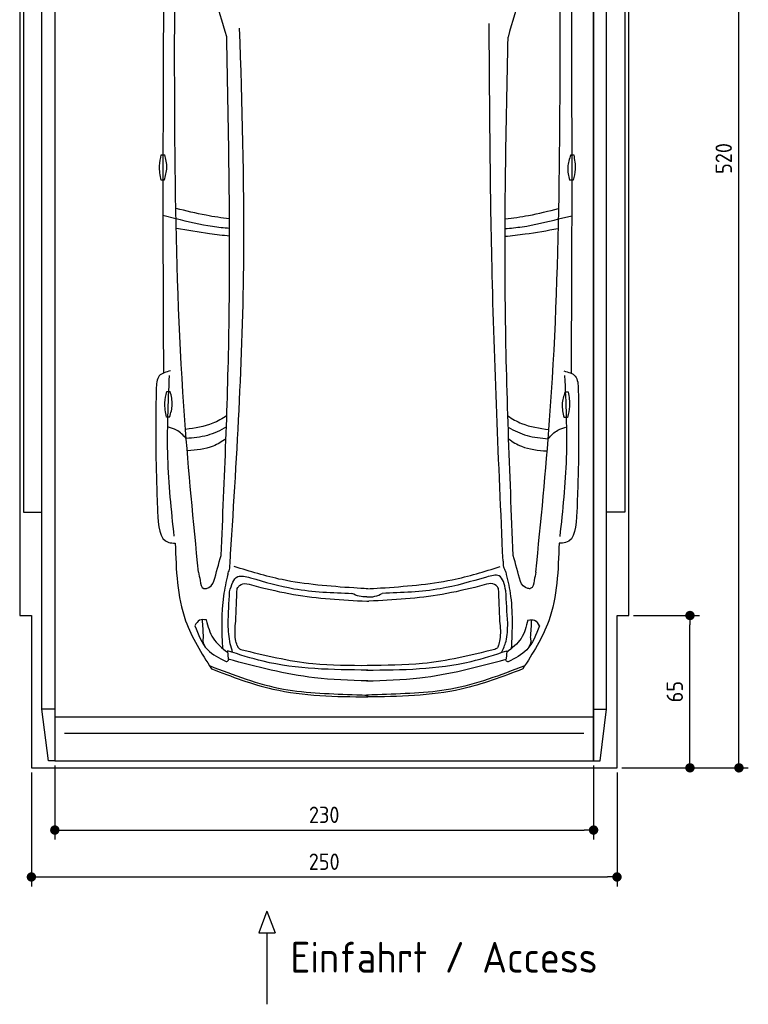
# Model space of a CAD drawing. Header units: millimetres. Extents: x -20 to 3111, y -1009 to 5673.
# Tile 1 of 3: x 0 to 3111, y -1009 to 3192. Entities that reach past the tile are written whole.
import ezdxf

# ---------------------------------------------------------------- set-up
doc = ezdxf.new("R2010")
doc.units = ezdxf.units.MM
for name, color, linetype in [('4', 3, 'Continuous'), ('5', 3, 'Continuous'), ('Car', 10, 'Continuous')]:
    doc.layers.add(name, color=color, linetype=linetype)
doc.styles.get("Standard").update_dxf_attribs({"font": 'ISOCP.SHX'})
doc.dimstyles.new('GEN-ISO', dxfattribs={"dimscale": 20, "dimtxt": 3.5, "dimasz": 2, "dimexe": 2, "dimexo": 1, "dimgap": 1.5, "dimtad": 1, "dimdec": 1, "dimdsep": 46, "dimtxsty": 'STANDARD', "dimblk": 'PUNKT', "dimcen": 2, "dimclrd": 256, "dimclre": 256, "dimclrt": 2, "dimadec": 0, "dimazin": 0, "dimtp": 0.1, "dimtm": 0.1, "dimtfac": 0.71, "dimtdec": 1, "dimtmove": 2, "dimatfit": 3, "dimldrblk": 'PUNKT', "dimfxl": 1, "dimtolj": 1, "dimarcsym": 0})

# ---------------------------------------------------------------- blocks, each defined once
blk = doc.blocks.new('PUNKT')
at = {"layer": '4', "color": 0, "linetype": 'ByBlock'}
blk.add_line((-0.5, 0), (-1, 0), dxfattribs=at)
at = {"layer": '4', "color": 0, "linetype": 'ByBlock', "const_width": 0.5}
blk.add_lwpolyline([(-0.25, 0, 1), (0.25, 0, 1)], format="xyb", close=True, dxfattribs=at)
blk = doc.blocks.new('*D4')
at = {"layer": '5', "lineweight": -2}
for p, q in [((50, -20), (50, -505.7)), ((2550, -20), (2550, -505.7)), ((90, -465.7), (2510, -465.7))]:
    blk.add_line(p, q, dxfattribs=at)
at = {"layer": 'DEFPOINTS', "color": 0}
for p in [(50, 0), (2550, 0), (2550, -465.7)]:
    blk.add_point(p, dxfattribs=at)
at = {"layer": '5', "lineweight": -2, "xscale": 40, "yscale": 40, "zscale": 40, "rotation": 180}
blk.add_blockref('PUNKT', (50, -465.7), dxfattribs=at)
at = {"layer": '5', "lineweight": -2, "xscale": 40, "yscale": 40, "zscale": 40}
blk.add_blockref('PUNKT', (2550, -465.7), dxfattribs=at)
at = {"layer": '5', "color": 2, "insert": (1300, -400.7), "char_height": 70, "attachment_point": 5}
blk.add_mtext('250', dxfattribs=at)
blk = doc.blocks.new('*D5')
at = {"layer": '5', "lineweight": -2}
for p, q in [((150, 10), (150, -305.5)), ((2450, 10), (2450, -305.5)), ((190, -265.5), (2410, -265.5))]:
    blk.add_line(p, q, dxfattribs=at)
at = {"layer": 'DEFPOINTS', "color": 0}
for p in [(150, 30), (2450, 30), (2450, -265.5)]:
    blk.add_point(p, dxfattribs=at)
at = {"layer": '5', "lineweight": -2, "xscale": 40, "yscale": 40, "zscale": 40, "rotation": 180}
blk.add_blockref('PUNKT', (150, -265.5), dxfattribs=at)
at = {"layer": '5', "lineweight": -2, "xscale": 40, "yscale": 40, "zscale": 40}
blk.add_blockref('PUNKT', (2450, -265.5), dxfattribs=at)
at = {"layer": '5', "color": 2, "insert": (1300, -200.5), "char_height": 70, "attachment_point": 5}
blk.add_mtext('230', dxfattribs=at)
blk = doc.blocks.new('*D6')
at = {"layer": '5', "lineweight": -2}
for p, q in [((2620, 5200), (3110.6, 5200)), ((3070.6, 40), (3070.6, 5160)), ((2570, 0), (3110.6, 0))]:
    blk.add_line(p, q, dxfattribs=at)
at = {"layer": 'DEFPOINTS', "color": 0}
for p in [(2600, 5200), (3070.6, 5200), (2550, 0)]:
    blk.add_point(p, dxfattribs=at)
at = {"layer": '5', "lineweight": -2, "xscale": 40, "yscale": 40, "zscale": 40}
for p, rotation in [((3070.6, 5200), 90), ((3070.6, 0), 270)]:
    blk.add_blockref('PUNKT', p, dxfattribs=dict(at, rotation=rotation))
at = {"layer": '5', "color": 2, "insert": (3005.6, 2600), "char_height": 70, "attachment_point": 5, "rotation": 90}
blk.add_mtext('\\A1;520', dxfattribs=at)
blk = doc.blocks.new('*D7')
at = {"layer": '5', "lineweight": -2}
for p, q in [((2620, 650), (2901.5, 650)), ((2861.5, 40), (2861.5, 610)), ((2570, 0), (2901.5, 0))]:
    blk.add_line(p, q, dxfattribs=at)
at = {"layer": 'DEFPOINTS', "color": 0}
for p in [(2600, 650), (2861.5, 650), (2550, 0)]:
    blk.add_point(p, dxfattribs=at)
at = {"layer": '5', "lineweight": -2, "xscale": 40, "yscale": 40, "zscale": 40}
for p, rotation in [((2861.5, 650), 90), ((2861.5, 0), 270)]:
    blk.add_blockref('PUNKT', p, dxfattribs=dict(at, rotation=rotation))
at = {"layer": '5', "color": 2, "insert": (2796.5, 325), "char_height": 70, "attachment_point": 5, "rotation": 90}
blk.add_mtext('\\A1;65', dxfattribs=at)

msp = doc.modelspace()

# ---------------------------------------------------------------- linework, layer by layer
for p, q in [((122.5, 30), (95, 250)), ((150, 250), (95, 250)), ((150, 218), (2450, 218)), ((2450, 250), (2505, 250)), ((2477.5, 30), (2505, 250)), ((1055.61, -611.7), (1021.1, -704.41)), ((1055.61, -611.7), (1090.11, -704.41)), ((1021.1, -704.41), (1090.11, -704.41)), ((1055.61, -704.41), (1055.61, -1009.04))]:
    msp.add_line(p, q)
msp.add_lwpolyline([(2600, 5200), (2550, 5200), (2550, 5200), (50, 5200), (50, 5200), (0, 5200), (0, 650), (50, 650), (50, 0), (2550, 0), (2550, 650), (2600, 650)], close=True)
for points in [[(95, 5174.91), (150, 5174.91), (150, 30), (122.5, 30)], [(95, 250), (95, 5174.91)], [(150, 30), (2450, 30), (2450, 5174.91)], [(150, 5174.91), (150, 30)], [(2505, 5174.91), (2450, 5174.91), (2450, 30), (2477.5, 30)], [(2505, 250), (2505, 5174.91)], [(95, 3799.63), (16, 3799.63), (16, 1091.5), (95, 1091.5)], [(2505, 3799.63), (2584, 3799.63), (2584, 1091.5), (2505, 1091.5)], [(2407.98, 146.19), (1300, 146.19), (192.02, 146.19)]]:
    msp.add_lwpolyline(points)
at = {"layer": 'Car'}
for p, q in [((667.31, 2342.83), (611.53, 2356.81)), ((2300.77, 2342.13), (2356.56, 2356.07)), ((887.16, 499.6), (890.32, 463.88)), ((2079.35, 499.09), (2076.16, 463.37))]:
    msp.add_line(p, q, dxfattribs=at)
for points in [[(604.69, 2616.2), (619.67, 2616.2)], [(2352.22, 2615.74), (2365.15, 2615.5)], [(617.05, 2507.64), (604.11, 2507.64)], [(2362.52, 2506.97), (2347.54, 2507.25)], [(627.6, 1605.26), (642.58, 1605.26)], [(2328.43, 1604.07), (2341.36, 1603.83)], [(639.95, 1496.7), (627.02, 1496.7)], [(2338.73, 1495.3), (2323.75, 1495.58)]]:
    msp.add_lwpolyline(points, dxfattribs=at)
for centre, start, end in [((-5074.93, 1416.22), 15.945352, 19.596216), ((8042.22, 1410.66), 160.355167, 164.006031)]:
    msp.add_arc(centre, 6197.21, start, end, dxfattribs=at)
for points, knots in [([(614.46, 3380.32), (612.66, 3035.6), (610.32, 2468), (612.63, 1900.42), (613.85, 1684.63)], [30.2317921, 30.2317921, 30.2317921, 30.2317921, 135.7738464, 200.5104278, 200.5104278, 200.5104278, 200.5104278]), ([(763.28, 834.85), (741.97, 1051.13), (657.98, 1903.24), (660.46, 2760.19), (662.31, 3399.63)], [0, 0, 0, 0, 651.7606985, 2567.8765597, 2567.8765597, 2567.8765597, 2567.8765597]), ([(2203.51, 834.24), (2225.01, 1050.5), (2309.72, 1902.53), (2307.97, 2759.49), (2306.66, 3398.94)], [0, 0, 0, 0, 651.7606985, 2567.8765597, 2567.8765597, 2567.8765597, 2567.8765597]), ([(2354.48, 3380.31), (2356.02, 3030.62), (2357.84, 2465.14), (2355.07, 1899.68), (2353.67, 1683.89)], [30.8675023, 30.8675023, 30.8675023, 30.8675023, 135.7738464, 200.5104278, 200.5104278, 200.5104278, 200.5104278]), ([(897.93, 870.7), (925.59, 1307.6), (973.79, 2068.91), (949.46, 2831.19), (939.1, 3156.01)], [0, 0, 0, 0, 1312.3473022, 2286.8098626, 2286.8098626, 2286.8098626, 2286.8098626]), ([(2063.51, 882.47), (2044.89, 1302.09), (2010.99, 2066.43), (2006.41, 2831.49), (2004.35, 3176.54)], [0, 0, 0, 0, 1259.9414447, 2295.0149605, 2295.0149605, 2295.0149605, 2295.0149605]), ([(859.86, 906.61), (874.33, 1233.85), (906.9, 1970.89), (892.07, 2708.56), (883.83, 3118.72)], [0, 0, 0, 0, 982.4163999, 2212.7413199, 2212.7413199, 2212.7413199, 2212.7413199]), ([(2106.99, 906.08), (2092.21, 1261.09), (2061.51, 1998.21), (2076.91, 2735.83), (2084.9, 3118.21)], [0, 0, 0, 0, 1065.6485601, 2212.7195413, 2212.7195413, 2212.7195413, 2212.7195413]), ([(604.11, 2507.64), (600.08, 2528.11), (592.91, 2564.46), (601.11, 2600.47), (604.69, 2616.2)], [0, 0, 0, 0, 61.7022745, 109.6273698, 109.6273698, 109.6273698, 109.6273698]), ([(617.05, 2507.64), (622.46, 2525.3), (633.47, 2561.21), (624.32, 2597.67), (619.67, 2616.2)], [0, 0, 0, 0, 54.314538, 110.4477452, 110.4477452, 110.4477452, 110.4477452]), ([(2352.22, 2615.74), (2346.47, 2598.19), (2334.78, 2562.49), (2343.24, 2525.86), (2347.54, 2507.25)], [0, 0, 0, 0, 54.314538, 110.4477452, 110.4477452, 110.4477452, 110.4477452]), ([(2365.15, 2615.5), (2368.8, 2594.96), (2375.28, 2558.47), (2366.4, 2522.63), (2362.52, 2506.97)], [0, 0, 0, 0, 61.7022745, 109.6273698, 109.6273698, 109.6273698, 109.6273698]), ([(895.55, 2342.85), (862.25, 2346.75), (785, 2357.33), (709.39, 2376.86), (668.51, 2386.89)], [6.4329915, 6.4329915, 6.4329915, 6.4329915, 16.5424251, 29.8301072, 29.8301072, 29.8301072, 29.8301072]), ([(2072.74, 2342.37), (2105.96, 2346.24), (2183.15, 2356.75), (2258.71, 2376.2), (2299.63, 2386.74)], [6.4540006, 6.4540006, 6.4540006, 6.4540006, 16.5424251, 29.8301072, 29.8301072, 29.8301072, 29.8301072]), ([(895.96, 2301.41), (871.65, 2303.37), (794.53, 2311.24), (719.06, 2329.98), (667.31, 2342.83)], [6.5564591, 6.5564591, 6.5564591, 6.5564591, 13.8699149, 29.8274463, 29.8274463, 29.8274463, 29.8274463]), ([(2072.31, 2300.93), (2096.55, 2302.87), (2173.59, 2310.67), (2249, 2329.33), (2300.77, 2342.13)], [6.5803524, 6.5803524, 6.5803524, 6.5803524, 13.8699149, 29.8274463, 29.8274463, 29.8274463, 29.8274463]), ([(895.97, 2268.57), (867.57, 2271.46), (791.23, 2280.07), (715.59, 2293.75), (669.92, 2302.01)], [6.6327441, 6.6327441, 6.6327441, 6.6327441, 15.2289071, 29.6828472, 29.6828472, 29.6828472, 29.6828472]), ([(2072.31, 2268.1), (2100.61, 2270.96), (2176.87, 2279.5), (2252.44, 2293.1), (2298.12, 2301.32)], [6.6592474, 6.6592474, 6.6592474, 6.6592474, 15.2289071, 29.6828472, 29.6828472, 29.6828472, 29.6828472]), ([(644.28, 1694.23), (625.33, 1689.28), (585.17, 1678.78), (583.58, 1636.73), (582.75, 1614.52)], [0, 0, 0, 0, 52.9773642, 112.3150444, 112.3150444, 112.3150444, 112.3150444]), ([(2323.25, 1693.52), (2342.19, 1688.55), (2382.34, 1678.02), (2383.89, 1635.97), (2384.71, 1613.76)], [0, 0, 0, 0, 52.9773642, 112.3150444, 112.3150444, 112.3150444, 112.3150444]), ([(659.66, 987.89), (647.9, 1099.66), (623.9, 1327.92), (634.36, 1557.22), (639.7, 1674.24)], [0, 0, 0, 0, 336.6348432, 687.5082416, 687.5082416, 687.5082416, 687.5082416]), ([(2307.26, 987.19), (2319.11, 1098.95), (2343.31, 1327.19), (2333.04, 1556.5), (2327.8, 1673.53)], [0, 0, 0, 0, 336.6348432, 687.5082416, 687.5082416, 687.5082416, 687.5082416]), ([(582.75, 1614.52), (581.61, 1531.83), (579.24, 1358.3), (585.16, 1184.85), (588.27, 1094.05)], [0, 0, 0, 0, 248.0557509, 520.5632768, 520.5632768, 520.5632768, 520.5632768]), ([(627.02, 1496.7), (622.98, 1517.16), (615.81, 1553.52), (624.01, 1589.52), (627.6, 1605.26)], [0, 0, 0, 0, 61.7022745, 109.6273698, 109.6273698, 109.6273698, 109.6273698]), ([(639.95, 1496.7), (645.37, 1514.36), (656.38, 1550.27), (647.23, 1586.73), (642.58, 1605.26)], [0, 0, 0, 0, 54.314538, 110.4477452, 110.4477452, 110.4477452, 110.4477452]), ([(2328.43, 1604.07), (2322.68, 1586.52), (2311, 1550.82), (2319.46, 1514.2), (2323.75, 1495.58)], [0, 0, 0, 0, 54.314538, 110.4477452, 110.4477452, 110.4477452, 110.4477452]), ([(2341.36, 1603.83), (2345.01, 1583.29), (2351.49, 1546.81), (2342.61, 1510.97), (2338.73, 1495.3)], [0, 0, 0, 0, 61.7022745, 109.6273698, 109.6273698, 109.6273698, 109.6273698]), ([(2384.71, 1613.76), (2385.77, 1531.07), (2388, 1357.53), (2381.92, 1184.09), (2378.75, 1093.29)], [0, 0, 0, 0, 248.0557509, 520.5632768, 520.5632768, 520.5632768, 520.5632768]), ([(884.13, 1503.04), (865.15, 1489.99), (811.4, 1458.56), (748.06, 1449.71), (708.33, 1444.15)], [7.4489286, 7.4489286, 7.4489286, 7.4489286, 14.3334492, 26.2908128, 26.2908128, 26.2908128, 26.2908128]), ([(2084.05, 1501.97), (2102.76, 1489.14), (2156.26, 1457.94), (2219.26, 1449.08), (2258.98, 1443.5)], [7.5476492, 7.5476492, 7.5476492, 7.5476492, 14.3334492, 26.2908128, 26.2908128, 26.2908128, 26.2908128]), ([(710.87, 1405.16), (698.22, 1419), (677.09, 1442.13), (647.2, 1450.47), (635.2, 1453.82)], [0, 0, 0, 0, 54.7652891, 91.527008, 91.527008, 91.527008, 91.527008]), ([(882.46, 1454.71), (856.45, 1439.5), (802.46, 1413.13), (741.61, 1407.84), (710.87, 1405.16)], [6.4830652, 6.4830652, 6.4830652, 6.4830652, 15.4380648, 24.5854757, 24.5854757, 24.5854757, 24.5854757]), ([(2085.64, 1453.75), (2111.39, 1438.71), (2165.13, 1412.53), (2225.66, 1407.21), (2256.41, 1404.51)], [6.572602, 6.572602, 6.572602, 6.572602, 15.4380648, 24.5854757, 24.5854757, 24.5854757, 24.5854757]), ([(2256.41, 1404.51), (2269.07, 1418.33), (2290.24, 1441.47), (2320.17, 1449.78), (2332.2, 1453.12)], [0, 0, 0, 0, 54.7652891, 91.6139456, 91.6139456, 91.6139456, 91.6139456]), ([(880.66, 1404.67), (863.29, 1391.7), (813.74, 1360.97), (753.4, 1355.84), (716.58, 1352.7)], [6.8005863, 6.8005863, 6.8005863, 6.8005863, 13.2652487, 24.5027164, 24.5027164, 24.5027164, 24.5027164]), ([(2087.36, 1403.61), (2104.49, 1390.85), (2153.82, 1360.38), (2213.84, 1355.22), (2250.66, 1352.05)], [6.8925435, 6.8925435, 6.8925435, 6.8925435, 13.2652487, 24.5027164, 24.5027164, 24.5027164, 24.5027164]), ([(588.27, 1094.05), (591.4, 1033.34), (595.17, 960.4), (654.44, 959.14), (664.38, 958.93)], [0, 0, 0, 0, 140.8501313, 169.2357956, 169.2357956, 169.2357956, 169.2357956]), ([(2378.75, 1093.29), (2375.56, 1032.59), (2371.73, 959.64), (2312.46, 958.44), (2302.52, 958.24)], [0, 0, 0, 0, 140.8501313, 169.2357956, 169.2357956, 169.2357956, 169.2357956]), ([(664.38, 958.93), (667.75, 844.74), (673.46, 651.22), (776.37, 489.15), (818.55, 422.71)], [0, 0, 0, 0, 334.5299302, 566.9211042, 566.9211042, 566.9211042, 566.9211042]), ([(2302.52, 958.24), (2299.05, 844.05), (2293.18, 650.53), (2190.13, 488.55), (2147.89, 422.15)], [0, 0, 0, 0, 334.5299302, 566.9211042, 566.9211042, 566.9211042, 566.9211042]), ([(887.92, 825.79), (890.82, 832.49), (897.04, 846.79), (897.62, 862.4), (897.93, 870.7)], [0, 0, 0, 0, 21.7116078, 46.3741342, 46.3741342, 46.3741342, 46.3741342]), ([(1426.31, 767.44), (1323.31, 774.74), (1149.51, 787.06), (983.23, 838.17), (915.49, 858.99)], [0, 0, 0, 0, 308.4084916, 520.4149112, 520.4149112, 520.4149112, 520.4149112]), ([(1540.43, 767.39), (1643.43, 774.61), (1817.24, 786.78), (1983.57, 837.75), (2051.33, 858.51)], [0, 0, 0, 0, 308.4084916, 520.4149112, 520.4149112, 520.4149112, 520.4149112]), ([(2074.81, 836.31), (2071.9, 843.01), (2065.68, 857.31), (2065.1, 872.92), (2064.79, 881.22)], [0, 0, 0, 0, 21.7116078, 46.3741342, 46.3741342, 46.3741342, 46.3741342]), ([(763.28, 834.85), (765.6, 823.96), (770.36, 801.5), (774.99, 766.69), (788.87, 764.95), (789.94, 764.81)], [0, 0, 0, 0, 35.9193016, 74.0315567, 77.2045762, 77.2045762, 77.2045762, 77.2045762]), ([(887.92, 825.79), (881.22, 794.98), (858.76, 691.54), (862.77, 585.31), (865.58, 510.73)], [0, 0, 0, 0, 94.3661929, 316.7820175, 316.7820175, 316.7820175, 316.7820175]), ([(896, 751.68), (904.01, 780.01), (917.94, 829.24), (964.91, 816.49), (984.84, 811.07)], [0, 0, 0, 0, 73.3528982, 127.4419101, 127.4419101, 127.4419101, 127.4419101]), ([(984.84, 811.07), (1046.54, 793.29), (1188.1, 752.48), (1335.52, 747.41), (1418.68, 744.54)], [0, 0, 0, 0, 191.9523943, 440.3789719, 440.3789719, 440.3789719, 440.3789719]), ([(1992.76, 814.18), (1927.49, 795), (1782.45, 752.38), (1631.21, 747.29), (1548.03, 744.49)], [0, 0, 0, 0, 203.3167496, 451.7433273, 451.7433273, 451.7433273, 451.7433273]), ([(2075.29, 755.48), (2069.58, 783.34), (2059.45, 832.76), (2013.01, 819.82), (1992.76, 814.18)], [0, 0, 0, 0, 69.9189569, 124.0079688, 124.0079688, 124.0079688, 124.0079688]), ([(2074.81, 836.31), (2081.98, 806.15), (2107.49, 698.8), (2102.32, 587.96), (2098.6, 508.27)], [0, 0, 0, 0, 92.7539019, 330.0762262, 330.0762262, 330.0762262, 330.0762262]), ([(2203.51, 834.24), (2201.19, 823.35), (2196.4, 800.89), (2191.75, 766.09), (2177.86, 764.36), (2176.8, 764.22)], [0, 0, 0, 0, 35.9193016, 74.0315567, 77.2045762, 77.2045762, 77.2045762, 77.2045762]), ([(789.94, 764.81), (792.39, 765.04), (809.44, 766.63), (825.11, 782.02), (829.12, 796.12)], [0, 0, 0, 0, 7.4004634, 51.3852849, 51.3852849, 51.3852849, 51.3852849]), ([(928.47, 765.67), (931.78, 770.42), (949.14, 795.33), (982.54, 783.87), (1009.57, 774.59)], [0, 0, 0, 0, 16.6701507, 87.364183, 87.364183, 87.364183, 87.364183]), ([(1009.57, 774.59), (1062.68, 761.95), (1217.74, 725.02), (1377.19, 716.63), (1482.02, 711.12)], [0, 0, 0, 0, 163.5558249, 477.487186, 477.487186, 477.487186, 477.487186]), ([(1963.22, 774.56), (1910.11, 761.91), (1755.05, 724.99), (1595.6, 716.6), (1490.77, 711.09)], [0, 0, 0, 0, 163.5558249, 477.487186, 477.487186, 477.487186, 477.487186]), ([(2044.32, 765.64), (2041.01, 770.39), (2023.66, 795.3), (1990.25, 783.83), (1963.22, 774.56)], [0, 0, 0, 0, 16.6701507, 87.364183, 87.364183, 87.364183, 87.364183]), ([(2176.8, 764.22), (2174.34, 764.46), (2157.3, 766.06), (2141.64, 781.46), (2137.64, 795.57)], [0, 0, 0, 0, 7.4004634, 51.3852849, 51.3852849, 51.3852849, 51.3852849]), ([(1481.35, 729.1), (1470.71, 729.33), (1448.69, 729.81), (1428.91, 739.53), (1418.68, 744.54)], [0, 0, 0, 0, 31.5287308, 65.2345566, 65.2345566, 65.2345566, 65.2345566]), ([(1481.35, 729.1), (1493.36, 729.15), (1516.77, 729.25), (1537.8, 739.5), (1548.03, 744.49)], [0, 0, 0, 0, 35.5209949, 69.2268207, 69.2268207, 69.2268207, 69.2268207]), ([(1482.02, 711.12), (1483.43, 711.03), (1486.36, 710.85), (1489.3, 711), (1490.82, 711.08)], [0, 0, 0, 0, 4.2354612, 8.799002, 8.799002, 8.799002, 8.799002]), ([(796.97, 630.92), (786.55, 632.36), (764.97, 635.33), (753.95, 616.35), (748.25, 606.53)], [0, 0, 0, 0, 28.7971578, 59.6786004, 59.6786004, 59.6786004, 59.6786004]), ([(796.7, 630.92), (803.98, 603.3), (818.79, 547.13), (864.51, 511.19), (887.75, 492.93)], [0, 0, 0, 0, 83.3085317, 169.4021322, 169.4021322, 169.4021322, 169.4021322]), ([(2169.92, 630.34), (2162.62, 602.72), (2147.76, 546.57), (2102.01, 510.67), (2078.76, 492.42)], [0, 0, 0, 0, 83.3085317, 169.4021322, 169.4021322, 169.4021322, 169.4021322]), ([(2169.65, 630.34), (2180.07, 631.77), (2201.66, 634.72), (2212.66, 615.73), (2218.35, 605.9)], [0, 0, 0, 0, 28.7971578, 59.6786004, 59.6786004, 59.6786004, 59.6786004]), ([(747.98, 606.53), (761.88, 569.03), (787.25, 500.54), (851.93, 467.98), (881.2, 453.25)], [0, 0, 0, 0, 114.9227222, 209.8813192, 209.8813192, 209.8813192, 209.8813192]), ([(909.24, 492.45), (905.63, 504.77), (894.18, 543.86), (891.44, 584.62), (889.57, 612.54)], [0, 0, 0, 0, 38.4485853, 121.967316, 121.967316, 121.967316, 121.967316]), ([(928.34, 521.69), (925.88, 530.23), (916.17, 563.78), (919.78, 598.95), (922.47, 625.17)], [0, 0, 0, 0, 26.5229591, 104.3043282, 104.3043282, 104.3043282, 104.3043282]), ([(2044.45, 521.66), (2046.92, 530.19), (2056.62, 563.75), (2053.01, 598.92), (2050.32, 625.14)], [0, 0, 0, 0, 26.5229591, 104.3043282, 104.3043282, 104.3043282, 104.3043282]), ([(2057.27, 491.96), (2064.63, 507.71), (2083.09, 547.18), (2083.24, 591.02), (2083.33, 617.36)], [0, 0, 0, 0, 51.6452018, 129.3985424, 129.3985424, 129.3985424, 129.3985424]), ([(2218.61, 605.9), (2204.69, 568.41), (2179.26, 499.95), (2114.55, 467.44), (2085.27, 452.74)], [0, 0, 0, 0, 114.9227222, 209.8813192, 209.8813192, 209.8813192, 209.8813192]), ([(792.76, 514.77), (786.69, 526.68), (779.6, 540.56), (785.3, 554.34), (785.23, 556.37)], [0, 0, 0, 0, 36.727695, 42.8141747, 42.8141747, 42.8141747, 42.8141747]), ([(2173.76, 514.19), (2179.85, 526.09), (2186.94, 539.97), (2181.25, 553.75), (2181.33, 555.78)], [0, 0, 0, 0, 36.727695, 42.8141747, 42.8141747, 42.8141747, 42.8141747]), ([(928.34, 521.69), (930.09, 517.48), (933.21, 509.95), (940.56, 506.67), (943.8, 505.22)], [0, 0, 0, 0, 13.0792045, 23.3644838, 23.3644838, 23.3644838, 23.3644838]), ([(943.8, 505.22), (1046.04, 480.39), (1225.16, 436.88), (1409.24, 437.25), (1488.25, 437.41)], [0, 0, 0, 0, 314.1417423, 550.3890647, 550.3890647, 550.3890647, 550.3890647]), ([(2028.14, 505.16), (1925.9, 480.33), (1746.78, 436.82), (1562.71, 437.19), (1483.69, 437.35)], [0, 0, 0, 0, 314.1417423, 550.3890647, 550.3890647, 550.3890647, 550.3890647]), ([(2044.45, 521.66), (2042.71, 517.42), (2039.5, 509.61), (2031.71, 506.55), (2028.14, 505.16)], [0, 0, 0, 0, 13.0792045, 24.1213189, 24.1213189, 24.1213189, 24.1213189]), ([(881.2, 453.25), (882.49, 453.39), (888.02, 453.99), (891.07, 459.12), (893.41, 463.04)], [0, 0, 0, 0, 3.8211786, 16.2467831, 16.2467831, 16.2467831, 16.2467831]), ([(1485.71, 416.89), (1334.85, 418.47), (1130.55, 420.61), (937.62, 483.22), (887.16, 499.6)], [0, 0, 0, 0, 447.9720977, 606.6542832, 606.6542832, 606.6542832, 606.6542832]), ([(1485.71, 370.91), (1409.57, 373.29), (1207.67, 379.61), (1012, 430.69), (890.32, 463.88)], [0, 0, 0, 0, 22.79473, 60.4405335, 60.4405335, 60.4405335, 60.4405335]), ([(1480.68, 370.91), (1556.83, 373.23), (1758.73, 379.38), (1954.45, 430.29), (2076.16, 463.37)], [0, 0, 0, 0, 22.79473, 60.4405335, 60.4405335, 60.4405335, 60.4405335]), ([(1480.73, 416.89), (1631.59, 418.35), (1835.89, 420.32), (2028.87, 482.76), (2079.35, 499.09)], [0, 0, 0, 0, 447.9720977, 606.6542832, 606.6542832, 606.6542832, 606.6542832]), ([(2085.27, 452.74), (2083.97, 452.88), (2078.45, 453.49), (2075.4, 458.61), (2073.07, 462.53)], [0, 0, 0, 0, 3.8211786, 16.2467831, 16.2467831, 16.2467831, 16.2467831]), ([(810.03, 436.14), (913.92, 396.1), (1116.37, 318.09), (1350.07, 316.4), (1470.18, 310.51), (1485.72, 309.75)], [0, 0, 0, 0, 331.1714641, 645.410319, 692.1255262, 692.1255262, 692.1255262, 692.1255262]), ([(818.55, 422.71), (905.22, 389.5), (1119.09, 307.55), (1348.99, 304.37), (1485.73, 302.47)], [0, 0, 0, 0, 276.566847, 682.5008625, 682.5008625, 682.5008625, 682.5008625]), ([(2156.42, 435.56), (2052.5, 395.62), (1849.98, 317.77), (1616.28, 316.28), (1496.17, 310.5), (1480.62, 309.75)], [0, 0, 0, 0, 331.1714641, 645.410319, 692.1255262, 692.1255262, 692.1255262, 692.1255262]), ([(2147.89, 422.15), (2061.2, 389.01), (1847.26, 307.25), (1617.36, 304.25), (1480.62, 302.47)], [0, 0, 0, 0, 276.566847, 682.5008625, 682.5008625, 682.5008625, 682.5008625])]:
    msp.add_open_spline(points, degree=3, knots=knots, dxfattribs=at)
for points in [[(829.12, 796.12), (839.37, 832.95), (849.62, 869.78), (859.86, 906.61)], [(2137.64, 795.57), (2127.42, 832.41), (2117.21, 869.25), (2106.99, 906.08)], [(922.47, 625.17), (924.47, 672.01), (926.47, 718.84), (928.47, 765.67)], [(1485.65, 764.02), (1465.87, 765.16), (1446.09, 766.3), (1426.31, 767.44)], [(1481.08, 764.02), (1500.86, 765.14), (1520.64, 766.27), (1540.43, 767.39)], [(2050.32, 625.14), (2048.32, 671.97), (2046.32, 718.81), (2044.32, 765.64)], [(889.57, 612.54), (891.71, 658.92), (893.85, 705.3), (896, 751.68)], [(2083.33, 617.36), (2080.65, 663.4), (2077.97, 709.44), (2075.29, 755.48)], [(785.23, 556.37), (783.59, 581.73), (781.95, 607.09), (780.31, 632.44)], [(2181.33, 555.78), (2182.99, 581.13), (2184.65, 606.49), (2186.31, 631.85)]]:
    msp.add_open_spline(points, degree=3, dxfattribs=at)

# ---------------------------------------------------------------- texts
msp.add_text('Einfahrt / Access', height=131.25).set_placement((1156.02, -873.98))

# ---------------------------------------------------------------- dimensions: what is measured, and where the dimension line sits
at = {"layer": '5'}
for base, p2, picture, middle in [((3070.6, 5200), (2600, 5200), '*D6', (3005.6, 2600)), ((2861.5, 650), (2600, 650), '*D7', (2796.5, 325))]:
    dim = msp.add_linear_dim(base=base, p1=(2550, 0), p2=p2, angle=270, dimstyle='GEN-ISO', override={"dimlfac": 0.1}, dxfattribs=at)
    dim.commit()
    dim.dimension.update_dxf_attribs({"geometry": picture, "text_midpoint": middle})
for base, p1, p2, picture, middle in [((2550, -465.66), (50, 0), (2550, 0), '*D4', (1300, -400.65)), ((2450, -265.52), (150, 30), (2450, 30), '*D5', (1300, -200.51))]:
    dim = msp.add_linear_dim(base=base, p1=p1, p2=p2, dimstyle='GEN-ISO', override={"dimlfac": 0.1, "dimtolj": 0}, dxfattribs=at)
    dim.commit()
    dim.dimension.update_dxf_attribs({"geometry": picture, "text_midpoint": middle})

doc.saveas('drawing.dxf')
